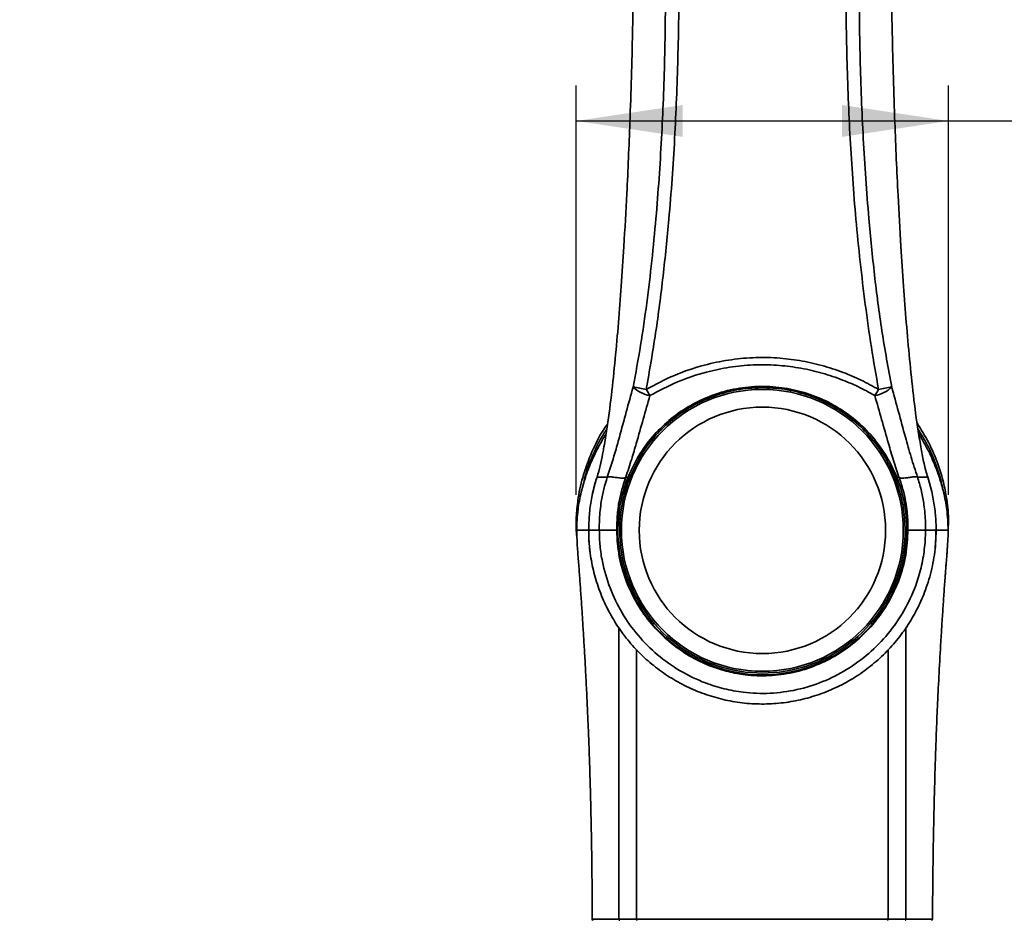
# Model space of a CAD drawing. Header units: millimetres. Extents: x 0 to 297, y 0 to 209.
# Tile 16 of 38: x 113 to 140, y 79 to 104. Entities that reach past the tile are written whole.
import ezdxf

# ---------------------------------------------------------------- set-up
doc = ezdxf.new("R2010")
doc.units = ezdxf.units.MM
doc.header["$PDSIZE"] = -1
doc.layers.add('图层0', color=7, linetype='Continuous')
doc.styles.add('SLDTEXTSTYLE0', font='SIMSUN.TTC')
doc.styles.add('SLDTEXTSTYLE5', font='SIMSUN.TTC', dxfattribs={"bigfont": 'bigfont'})
doc.dimstyles.new('SLDDIMSTYLE0', dxfattribs={"dimtxt": 4, "dimasz": 3, "dimexe": 0, "dimexo": 0.0625, "dimgap": 1, "dimtad": 2, "dimlfac": 10, "dimrnd": 1e-09, "dimzin": 12, "dimdsep": 46, "dimtxsty": 'SLDTEXTSTYLE0', "dimsah": 1, "dimcen": 0.09, "dimadec": 0, "dimazin": 3, "dimtfac": 1, "dimtofl": 0, "dimtmove": 0, "dimatfit": 3, "dimfxl": 0, "dimfrac": 2, "dimtolj": 1, "dimtzin": 12, "dimarcsym": 0})
doc.dimstyles.new('SLDDIMSTYLE2', dxfattribs={"dimtxt": 3, "dimasz": 3, "dimexe": 0, "dimexo": 0.0625, "dimgap": 0.75, "dimtad": 0, "dimtih": 1, "dimtoh": 1, "dimlfac": 3, "dimrnd": 1e-09, "dimzin": 12, "dimdsep": 46, "dimtxsty": 'SLDTEXTSTYLE0', "dimblk1": 'NONE', "dimblk2": 'NONE', "dimsah": 1, "dimcen": 0, "dimadec": 0, "dimazin": 3, "dimtfac": 1, "dimtmove": 0, "dimatfit": 3, "dimldrblk": 'NONE', "dimfxl": 0, "dimfrac": 2, "dimtolj": 1, "dimtzin": 12, "dimarcsym": 0})
doc.dimstyles.new('SLDDIMSTYLE7', dxfattribs={"dimtxt": 3, "dimasz": 3, "dimexe": 0, "dimexo": 0.0625, "dimgap": 0.75, "dimtad": 0, "dimtih": 1, "dimtoh": 1, "dimlfac": 3, "dimrnd": 1e-09, "dimzin": 12, "dimdsep": 46, "dimtxsty": 'SLDTEXTSTYLE0', "dimblk1": 'NONE', "dimblk2": 'NONE', "dimsah": 1, "dimcen": 0, "dimadec": 0, "dimazin": 3, "dimtol": 1, "dimtp": 0.03, "dimtfac": 1, "dimtmove": 0, "dimatfit": 3, "dimldrblk": 'NONE', "dimfxl": 0, "dimfrac": 2, "dimtolj": 1, "dimarcsym": 0})
doc.dimstyles.new('SLDDIMSTYLE8', dxfattribs={"dimtxt": 3, "dimasz": 3, "dimexe": 0, "dimexo": 0.0625, "dimgap": 0.75, "dimtad": 0, "dimtih": 1, "dimtoh": 1, "dimlfac": 3, "dimrnd": 1e-09, "dimzin": 12, "dimdsep": 46, "dimtxsty": 'SLDTEXTSTYLE0', "dimblk1": 'NONE', "dimblk2": 'NONE', "dimsah": 1, "dimcen": 0, "dimadec": 0, "dimazin": 3, "dimtfac": 1, "dimtmove": 0, "dimatfit": 3, "dimldrblk": 'NONE', "dimfxl": 0, "dimfrac": 2, "dimtolj": 1, "dimtzin": 12, "dimarcsym": 0})
doc.dimstyles.new('SLDDIMSTYLE9', dxfattribs={"dimtxt": 3, "dimasz": 3, "dimexe": 0, "dimexo": 0.0625, "dimgap": 0.75, "dimtad": 0, "dimtih": 1, "dimtoh": 1, "dimlfac": 2, "dimrnd": 1e-09, "dimzin": 12, "dimdsep": 46, "dimtxsty": 'SLDTEXTSTYLE0', "dimblk1": 'NONE', "dimblk2": 'NONE', "dimsah": 1, "dimcen": 0, "dimadec": 0, "dimazin": 3, "dimtfac": 1, "dimtmove": 0, "dimatfit": 3, "dimldrblk": 'NONE', "dimfxl": 0, "dimfrac": 2, "dimtolj": 1, "dimtzin": 12, "dimarcsym": 0})

# ---------------------------------------------------------------- blocks, each defined once
blk = doc.blocks.new('_D_14')
at = {"layer": '图层0'}
for p, q in [((128.256, 90.916), (128.256, 102.462)), ((138.754, 90.916), (138.754, 102.462)), ((128.256, 101.462), (138.754, 101.462)), ((138.754, 101.462), (151.338, 101.462))]:
    blk.add_line(p, q, dxfattribs=at)
for points in [[(128.256, 101.462), (131.256, 101.012), (131.256, 101.912)], [(138.754, 101.462), (135.754, 101.912), (135.754, 101.012)]]:
    blk.add_solid(points, dxfattribs=at)
at = {"layer": '图层0', "insert": (144.355, 106.116), "char_height": 4, "attachment_point": 1, "style": 'SLDTEXTSTYLE0'}
blk.add_mtext('105', dxfattribs=at)
blk = doc.blocks.new('_D_17')
at = {"layer": '图层0'}
blk.add_line((202.251, 125.898), (186.871, 125.898), dxfattribs=at)
at = {"layer": '图层0', "char_height": 3, "attachment_point": 1, "style": 'SLDTEXTSTYLE0'}
for s, insert in [('PCD', (186.871, 129.388)), ('%%c', (192.109, 129.388)), ('126', (195.426, 129.388))]:
    blk.add_mtext(s, dxfattribs=dict(at, insert=insert))
blk = doc.blocks.new('_None')
blk = doc.blocks.new('SW_SYMBOL_HOLE_DEPTH')
at = {"layer": '图层0', "color": 0}
for p, q in [((0, 875), (800, 875)), ((400, 875), (400, 75)), ((100, 555), (400, 75)), ((700, 555), (400, 75))]:
    blk.add_line(p, q, dxfattribs=at)
blk = doc.blocks.new('_D_22')
at = {"layer": '图层0'}
blk.add_line((190.473, 159.019), (171.369, 159.019), dxfattribs=at)
at = {"layer": '图层0', "xscale": 0.003490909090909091, "yscale": 0.003490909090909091, "zscale": 0.003490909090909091}
blk.add_blockref('SW_SYMBOL_HOLE_DEPTH', (183.997, 159.264), dxfattribs=at)
at = {"layer": '图层0', "attachment_point": 1, "style": 'SLDTEXTSTYLE0'}
for s, insert, char_height in [('0.03', (179.342, 163.838), 2), ('+', (178.178, 163.838), 2), ('%%c', (171.369, 162.51), 3), ('4', (174.686, 162.51), 3), ('6', (187.14, 162.51), 3), ('0', (179.342, 161.51), 2)]:
    blk.add_mtext(s, dxfattribs=dict(at, insert=insert, char_height=char_height))
blk = doc.blocks.new('_D_23')
at = {"layer": '图层0'}
blk.add_line((236.746, 131.304), (257.363, 131.304), dxfattribs=at)
at = {"layer": '图层0', "char_height": 3, "attachment_point": 1}
for s, insert, style in [('贯穿', (250.38, 133.794), 'SLDTEXTSTYLE5'), ('%%c', (241.825, 133.794), 'SLDTEXTSTYLE0'), ('4-', (238.333, 133.794), 'SLDTEXTSTYLE0'), ('6.6', (245.142, 133.794), 'SLDTEXTSTYLE0'), ('圆周均布', (240.865, 130.302), 'SLDTEXTSTYLE5')]:
    blk.add_mtext(s, dxfattribs=dict(at, insert=insert, style=style))
blk = doc.blocks.new('_D_24')
at = {"layer": '图层0'}
blk.add_line((187.15, 100.074), (173.516, 100.074), dxfattribs=at)
at = {"layer": '图层0', "char_height": 3, "attachment_point": 1, "style": 'SLDTEXTSTYLE0'}
for s, insert in [('PCD', (173.516, 103.565)), ('%%c', (178.753, 103.565)), ('50', (182.071, 103.565))]:
    blk.add_mtext(s, dxfattribs=dict(at, insert=insert))

msp = doc.modelspace()

# ---------------------------------------------------------------- linework, layer by layer
at = {"color": 7, "linetype": 'Continuous', "lineweight": 35}
for p, q in [((129.13052168, 91.4145484), (129.13074185, 91.41463982)), ((129.65243517, 91.4145484), (129.64999278, 91.41055418)), ((129.71645594, 91.4145484), (129.65243517, 91.4145484)), ((129.71645594, 91.4145484), (129.76294529, 91.3961435)), ((137.24773012, 91.3961435), (137.29421946, 91.4145484)), ((137.35820341, 91.4145484), (137.29421946, 91.4145484)), ((137.36072366, 91.4104294), (137.35820341, 91.4145484)), ((137.87993402, 91.41463908), (137.88015372, 91.4145484)), ((128.90487419, 89.9145484), (128.90487241, 89.9145484)), ((138.10580299, 89.9145484), (138.10580121, 89.9145484)), ((128.70925166, 78.9445356), (128.7086501, 78.94454883))]:
    msp.add_line(p, q, dxfattribs=at)
at = {"color": 8, "linetype": 'Continuous', "lineweight": 35}
msp.add_line((137.55534977, 78.9450579), (137.65166895, 78.94518132), dxfattribs=at)
at = {"color": 7, "linetype": 'Continuous', "lineweight": 35, "flags": 128}
for points in [[(138.17007476, 91.41462447), (138.1905547, 91.34937998), (138.2742026, 91.04057132)], [(138.40228803, 90.08739949), (138.40092264, 89.70658651), (138.38078714, 89.42465783)]]:
    msp.add_lwpolyline(points, dxfattribs=at)
at = {"color": 7, "linetype": 'Continuous', "lineweight": 35}
for radius in [3.975, 3.475]:
    msp.add_circle((133.5053377, 89.9145484), radius, dxfattribs=at)
for centre, radius, start, end in [((128.02359163, 82.79686575), 11.30961052, 78.758373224, 80.664406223), ((130.46674289, 94.57627681), 0.86845892, 225.515636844, 261.233204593), ((132.99411181, 95.48036929), 3.19065098, 209.907898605, 213.529438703), ((136.54386306, 94.57632391), 0.86852377, 278.770372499, 314.485238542), ((134.01641444, 95.48036757), 3.1907742, 326.471876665, 330.093183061), ((138.98948864, 82.78710415), 11.31964533, 99.339654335, 101.244005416), ((133.5053377, 89.9145484), 4.9, 162.17411742, 168.486112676), ((133.5053377, 89.9145484), 4.075, 158.401626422, 21.598373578), ((133.5053377, 89.9145484), 4.025, 158.401626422, 21.598373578), ((133.5053377, 89.9145484), 4.9, 179.200613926, 187.433181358), ((128.73539476, 78.94454824), 0.0299998, 178.585016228, 272.090482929), ((138.27534113, 78.94454842), 0.03, 269.840343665, 1.189469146)]:
    msp.add_arc(centre, radius, start, end, dxfattribs=at)
for points, knots in [([(130.73781133, 112.4846355), (130.74385627, 112.44071533), (130.85356086, 111.64364454), (131.01390548, 110.08560998), (131.13551356, 107.80544725), (131.16511429, 105.52012338), (131.12988264, 103.23862413), (131.04247897, 100.96186835), (130.8955971, 98.91118324), (130.70971417, 97.08436998), (130.5061274, 95.48114303), (130.32094135, 94.41997137), (130.22836613, 93.88948761)], [0, 0, 0, 0, 0.0071447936, 0.1296649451, 0.2523108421, 0.3750415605, 0.4976774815, 0.6193657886, 0.7410396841, 0.8273612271, 0.9136972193, 1, 1, 1, 1]), ([(136.78229696, 93.88947666), (136.71201637, 94.28682877), (136.57145116, 95.08155579), (136.3487917, 96.68225389), (136.1335477, 98.64199439), (135.96947138, 100.96242024), (135.87913073, 103.24775723), (135.85134694, 105.54717197), (135.88903268, 107.60423194), (135.97147161, 109.40448907), (136.0817062, 110.9488786), (136.2095022, 111.97305639), (136.27338368, 112.48501284)], [0, 0, 0, 0, 0.0646759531, 0.1293556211, 0.2590135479, 0.3805897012, 0.5023844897, 0.6264418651, 0.7504978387, 0.8336728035, 0.9168579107, 1, 1, 1, 1]), ([(129.85820106, 93.95668199), (129.93160097, 94.3495129), (130.0784059, 95.13520207), (130.30504632, 96.72038175), (130.51244286, 98.6633665), (130.67114985, 100.96393746), (130.75836906, 103.23025078), (130.78100717, 105.51063993), (130.73785638, 107.5506587), (130.65061909, 109.3355905), (130.5365131, 110.86659887), (130.40610873, 111.88127214), (130.34092369, 112.38847532)], [0, 0, 0, 0, 0.064581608, 0.1291677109, 0.2587535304, 0.3802910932, 0.5020533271, 0.6261721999, 0.7502902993, 0.8335344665, 0.9167891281, 1, 1, 1, 1]), ([(136.67015114, 112.38897214), (136.66406425, 112.34592214), (136.55250641, 111.55692016), (136.38809465, 110.01362448), (136.26017748, 107.75305785), (136.22457211, 105.48630909), (136.25441354, 103.22337876), (136.33858604, 100.96547767), (136.48031767, 98.93222305), (136.66029703, 97.12088882), (136.86336482, 95.53183774), (137.05611225, 94.48164564), (137.1524598, 93.95669213)], [0, 0, 0, 0, 0.0070753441, 0.1296738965, 0.2524020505, 0.375212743, 0.4979239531, 0.6195704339, 0.7412045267, 0.8274736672, 0.9137602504, 1, 1, 1, 1]), ([(129.8616062, 104.9320592), (129.8557799, 104.60905631), (129.83467959, 103.43927973), (129.77923695, 101.59902545), (129.69415838, 99.58501435), (129.62717967, 98.41970743), (129.59864286, 97.92321925)], [0, 0, 0, 0, 0.1383459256, 0.5010290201, 0.787409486, 1, 1, 1, 1]), ([(137.41205476, 97.92321425), (137.3843499, 98.40131123), (137.31685063, 99.56613234), (137.23084984, 101.57395048), (137.17576008, 103.43260086), (137.15531725, 104.60282069), (137.14956737, 104.9319643)], [0, 0, 0, 0, 0.2047247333, 0.4987851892, 0.8590250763, 1, 1, 1, 1]), ([(129.59864286, 97.92321925), (129.57474605, 97.54881329), (129.50705467, 96.4882509), (129.39285163, 95.08779082), (129.24940963, 93.724988), (129.14159892, 92.87807006), (129.05533917, 92.37634859), (129.0267205, 92.20989086)], [0, 0, 0, 0, 0.1954714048, 0.5537027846, 0.7324934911, 0.9112485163, 1, 1, 1, 1]), ([(137.98409636, 92.2092364), (137.95560356, 92.37601761), (137.86982167, 92.87813776), (137.76077078, 93.72526985), (137.61796385, 95.08827769), (137.50305893, 96.48857257), (137.43579056, 97.54902963), (137.41205476, 97.92321425)], [0, 0, 0, 0, 0.0888997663, 0.267646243, 0.4464296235, 0.804671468, 1, 1, 1, 1]), ([(130.22836613, 93.88948761), (130.49067101, 94.02921343), (131.01516708, 94.30860452), (131.80021561, 94.57136534), (132.54355517, 94.72758108), (133.23214644, 94.79563651), (133.90725686, 94.78901297), (134.55871879, 94.71089102), (135.18064183, 94.57384172), (135.75992028, 94.38480608), (136.29582303, 94.15760101), (136.62013377, 93.97885432), (136.78229696, 93.88947666)], [0, 0, 0, 0, 0.1303660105, 0.2606755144, 0.3605036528, 0.4606574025, 0.560430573, 0.6526497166, 0.7451499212, 0.8374219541, 0.918707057, 1, 1, 1, 1]), ([(136.67629106, 93.71795548), (136.51823522, 93.8038518), (136.20214173, 93.97563456), (135.68196094, 94.19439183), (135.12125516, 94.37642801), (134.52073049, 94.50855047), (133.89235974, 94.58399568), (133.24168691, 94.59029706), (132.57835133, 94.52458685), (131.86029685, 94.37402065), (131.09994231, 94.12052209), (130.58960851, 93.85217233), (130.33437837, 93.7179642)], [0, 0, 0, 0, 0.0816078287, 0.1632062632, 0.2553613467, 0.3477355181, 0.4398344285, 0.5392928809, 0.6391246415, 0.7386419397, 0.8692885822, 1, 1, 1, 1]), ([(129.13074185, 91.41463982), (129.20349587, 91.63957218), (129.3249992, 92.01522199), (129.49705707, 92.63210651), (129.66583347, 93.26022984), (129.7939183, 93.72395119), (129.85820106, 93.95668199)], [0, 0, 0, 0, 0.263861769, 0.4406641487, 0.7192825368, 1, 1, 1, 1]), ([(129.71645594, 91.4145484), (129.8087826, 91.61691581), (129.99347502, 92.02173632), (130.38906754, 92.55974019), (130.85936589, 93.02675548), (131.40653559, 93.4171276), (132.02089662, 93.71540346), (132.68390764, 93.91054068), (133.3685282, 93.9893945), (134.04327282, 93.95682726), (134.69172719, 93.81545498), (135.30435157, 93.57753686), (135.87332064, 93.24096259), (136.39254438, 92.80912623), (136.83686037, 92.2871667), (137.12837353, 91.80584327), (137.25651298, 91.50351261), (137.29421946, 91.4145484)], [0, 0, 0, 0, 0.0683523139, 0.1367335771, 0.2050534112, 0.2733821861, 0.344704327, 0.4160086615, 0.4860219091, 0.5560320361, 0.6230118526, 0.6900066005, 0.7587666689, 0.8275256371, 0.8989046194, 0.970251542, 1, 1, 1, 1]), ([(137.24773012, 91.3961435), (137.21047609, 91.48455121), (137.08536, 91.78146481), (136.79902903, 92.26062454), (136.3618578, 92.77707307), (135.84738899, 93.20996367), (135.28771481, 93.54293412), (134.68050506, 93.78210253), (134.04311943, 93.92163356), (133.37375149, 93.95631643), (132.70056265, 93.87785445), (132.04169676, 93.68483537), (131.43736475, 93.38919334), (130.8933712, 93.00062239), (130.43125522, 92.53841057), (130.03755489, 92.0025952), (129.85537882, 91.60027501), (129.76294529, 91.3961435)], [0, 0, 0, 0, 0.0298323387, 0.1001906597, 0.1728257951, 0.2406773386, 0.3103444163, 0.3763265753, 0.4440960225, 0.512853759, 0.5838016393, 0.6539488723, 0.72624118, 0.7937050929, 0.8629566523, 0.9304661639, 1, 1, 1, 1]), ([(137.1524598, 93.95669213), (137.21628085, 93.72570956), (137.34440077, 93.26201509), (137.52303012, 92.59737758), (137.69594472, 91.97809192), (137.81848295, 91.60282817), (137.87993402, 91.41463908)], [0, 0, 0, 0, 0.27861982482, 0.5593256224, 0.7790084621, 1, 1, 1, 1]), ([(130.33437837, 93.7179642), (130.27087481, 93.49620341), (130.1434257, 93.05113829), (129.97440209, 92.44860174), (129.81373585, 91.90085757), (129.70892691, 91.58486665), (129.65243517, 91.4145484)], [0, 0, 0, 0, 0.2938578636, 0.5897610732, 0.7788823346, 1, 1, 1, 1]), ([(137.35820341, 91.4145484), (137.30573996, 91.57214598), (137.20059824, 91.88798645), (137.04038257, 92.43430499), (136.8677208, 93.04952235), (136.74024881, 93.49462823), (136.67629106, 93.71795548)], [0, 0, 0, 0, 0.2046867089, 0.410211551, 0.7040797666, 1, 1, 1, 1]), ([(128.27452004, 89.70975448), (128.2689657, 89.75416621), (128.2428025, 89.96336332), (128.25465778, 90.34072183), (128.30908087, 90.89190117), (128.446668, 91.49265049), (128.68612269, 92.12724104), (128.91735404, 92.60393029), (129.0951371, 92.8523021), (129.13700115, 92.91078827)], [0, 0, 0, 0, 0.040230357, 0.1895011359, 0.3387741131, 0.5384695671, 0.7388031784, 0.938493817, 1, 1, 1, 1]), ([(137.86976618, 92.9423231), (137.98407286, 92.75723861), (138.21346862, 92.38580276), (138.44310118, 91.84224754), (138.60243864, 91.33540885), (138.71045449, 90.81711694), (138.76559235, 90.34700769), (138.74888551, 90.03379863), (138.74348316, 89.93251877)], [0, 0, 0, 0, 0.1993463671, 0.4000572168, 0.5501855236, 0.7003112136, 0.9030920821, 1, 1, 1, 1]), ([(129.09861883, 92.64057392), (129.08367471, 92.6173253), (129.0364463, 92.54385191), (128.96964472, 92.42705896), (128.90030453, 92.30188607), (128.84908408, 92.20429844), (128.79199756, 92.09112655), (128.7169014, 91.93320928), (128.61519974, 91.69576434), (128.49873519, 91.37644701), (128.3842914, 90.97077324), (128.28731024, 90.4744752), (128.27345336, 90.11051612), (128.26599235, 89.91454833)], [0, 0, 0, 0, 0.03472048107, 0.10972829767, 0.16757965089, 0.20799538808, 0.23736571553, 0.29645806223, 0.38253000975, 0.49576532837, 0.6362345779, 0.80413648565, 1, 1, 1, 1]), ([(138.74467035, 89.91454838), (138.73719288, 90.11051085), (138.72330558, 90.47445606), (138.62615824, 90.97074893), (138.51158906, 91.37639084), (138.39507574, 91.69571902), (138.29344959, 91.93311223), (138.21833659, 92.09113765), (138.14969205, 92.22744646), (138.06973618, 92.37656304), (137.98762587, 92.52276259), (137.92730453, 92.61677956), (137.91257834, 92.63973183)], [0, 0, 0, 0, 0.19601597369, 0.36404456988, 0.50461967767, 0.61793855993, 0.7040722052, 0.76320490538, 0.79258279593, 0.85967771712, 0.96574326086, 1, 1, 1, 1]), ([(129.0267205, 92.20989086), (129.01787467, 92.16187216), (128.96855061, 91.89412136), (128.90944997, 91.62726211), (128.84092677, 91.41455031), (128.84092616, 91.4145484)], [0, 0, 0, 0, 0.1793397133, 0.9999926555, 1, 1, 1, 1]), ([(138.16974925, 91.4145484), (138.16974863, 91.41455031), (138.12881641, 91.5416071), (138.05914269, 91.8052239), (138.00942911, 92.07285735), (137.98409636, 92.2092364)], [0, 0, 0, 0, 0.000007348, 0.4904297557, 1, 1, 1, 1]), ([(128.84092616, 91.4145484), (128.84092555, 91.4145465), (128.82053975, 91.35114687), (128.75920174, 91.14633618), (128.67904198, 90.79407121), (128.6172574, 90.35610903), (128.6096652, 90.06173617), (128.60586907, 89.9145484)], [0, 0, 0, 0, 0.00000393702, 0.13109603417, 0.42072714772, 0.71036093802, 1, 1, 1, 1]), ([(128.84092616, 91.4145484), (128.84381032, 91.4145484), (128.84938548, 91.4145484), (128.88122126, 91.4145484), (128.93418073, 91.4145484), (129.00909089, 91.4145484), (129.09143381, 91.4145484), (129.13052168, 91.4145484)], [0, 0, 0, 0, 0.218207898, 0.4218024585, 0.6108883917, 0.8152901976, 1, 1, 1, 1]), ([(128.90487241, 89.9145484), (128.90487237, 89.9145504), (128.90281319, 90.01766952), (128.90670823, 90.29005367), (128.9599294, 90.795906), (129.05663846, 91.19090465), (129.13052105, 91.4145465), (129.13052168, 91.4145484)], [0, 0, 0, 0, 0.0000039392, 0.2031553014, 0.5360957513, 0.9999960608, 1, 1, 1, 1]), ([(129.13074185, 91.41463982), (129.13305668, 91.41607084), (129.14779472, 91.42518184), (129.19859679, 91.42809172), (129.30827929, 91.41479674), (129.44020828, 91.39598864), (129.55018576, 91.38405816), (129.61832414, 91.39123615), (129.64199005, 91.40105547), (129.64772943, 91.40786774), (129.64999278, 91.41055418)], [0, 0, 0, 0, 0.0434045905, 0.276348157, 0.5080848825, 0.7071379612, 0.8984575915, 0.9640330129, 0.9858162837, 1, 1, 1, 1]), ([(129.64999278, 91.41055418), (129.63839357, 91.37567147), (129.55560906, 91.12671071), (129.45017955, 90.72578047), (129.40051794, 90.25737668), (129.40081839, 90.0133831), (129.40093361, 89.91981376)], [0, 0, 0, 0, 0.0726117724, 0.518236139, 0.8152479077, 1, 1, 1, 1]), ([(137.87993402, 91.41463908), (137.87753294, 91.4161063), (137.86269513, 91.4251732), (137.81151918, 91.4278527), (137.70175926, 91.4143663), (137.570081, 91.39550084), (137.46048827, 91.38359546), (137.3925064, 91.39086839), (137.36880004, 91.40080611), (137.36301118, 91.40770373), (137.36072366, 91.4104294)], [0, 0, 0, 0, 0.04495344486, 0.27779553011, 0.50938534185, 0.70768130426, 0.89814164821, 0.9636452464, 0.98563404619, 1, 1, 1, 1]), ([(137.60974179, 89.91981376), (137.61024373, 89.98521691), (137.61189819, 90.20079383), (137.58323969, 90.52933565), (137.51591119, 90.89959282), (137.43798156, 91.18028979), (137.3814533, 91.34867892), (137.36072366, 91.4104294)], [0, 0, 0, 0, 0.1291168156, 0.4255850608, 0.6492990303, 0.8713934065, 1, 1, 1, 1]), ([(138.16974925, 91.4145484), (138.16686509, 91.4145484), (138.16128993, 91.4145484), (138.12945415, 91.4145484), (138.07649468, 91.4145484), (138.00158451, 91.4145484), (137.9192416, 91.4145484), (137.88015372, 91.4145484)], [0, 0, 0, 0, 0.21820789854, 0.42180245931, 0.61088839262, 0.81529019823, 1, 1, 1, 1]), ([(137.88015372, 91.4145484), (137.88015435, 91.4145465), (137.88445933, 91.40151537), (137.92783146, 91.26817523), (137.99866849, 91.0097175), (138.0755008, 90.59365996), (138.1063268, 90.22638738), (138.10723068, 89.98604366), (138.10580303, 89.9145504), (138.10580299, 89.9145484)], [0, 0, 0, 0, 0.0000039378, 0.0270210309, 0.2760778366, 0.5269012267, 0.8592013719, 0.9999960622, 1, 1, 1, 1]), ([(138.40480633, 89.9145484), (138.40480633, 89.9145504), (138.40484626, 90.06159251), (138.39165088, 90.35585194), (138.33221519, 90.79351187), (138.25154465, 91.14587079), (138.19021363, 91.35088988), (138.16974986, 91.4145465), (138.16974925, 91.4145484)], [0, 0, 0, 0, 0.000003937, 0.289454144, 0.578903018, 0.8683492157, 0.9999960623, 1, 1, 1, 1]), ([(128.26695839, 89.91418112), (128.27042114, 89.78717105), (128.2776222, 89.52304316), (128.31347038, 89.10574221), (128.34476173, 88.68192509), (128.37623185, 88.24756063), (128.40620331, 87.80968951), (128.43518493, 87.36427794), (128.46333717, 86.9110522), (128.49209606, 86.42369684), (128.52149145, 85.89266601), (128.55025017, 85.32919723), (128.57271008, 84.84638587), (128.58851904, 84.48070188), (128.59813762, 84.24707769), (128.60672197, 84.02972567), (128.61594063, 83.78513667), (128.62642392, 83.48873808), (128.63733957, 83.15390921), (128.64918624, 82.75602151), (128.66047183, 82.33048603), (128.67028487, 81.91043642), (128.6781352, 81.53473155), (128.68467053, 81.18455674), (128.6903896, 80.83423839), (128.69481735, 80.51687614), (128.69801778, 80.24408505), (128.7004582, 79.9981079), (128.702403, 79.75836873), (128.70401982, 79.48729052), (128.70513614, 79.21732834), (128.70516937, 79.03000073), (128.70518453, 78.94454091)], [0, 0, 0, 0, 0.0364823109, 0.0758679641, 0.1150738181, 0.153946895, 0.1956125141, 0.2345432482, 0.2753582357, 0.3191691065, 0.3673014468, 0.4200677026, 0.4729368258, 0.4992899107, 0.5199540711, 0.5367323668, 0.5585974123, 0.5866390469, 0.6175212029, 0.649815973, 0.6949915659, 0.733358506, 0.7641413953, 0.7972308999, 0.8286032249, 0.8594615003, 0.8836030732, 0.9028481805, 0.926432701, 0.9489008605, 0.9766883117, 1, 1, 1, 1]), ([(128.60586907, 89.9145484), (128.61248237, 89.9145484), (128.62570633, 89.9145484), (128.71006421, 89.9145484), (128.83097912, 89.9145484), (128.90487241, 89.9145484)], [0, 0, 0, 0, 0.2800767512, 0.5600418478, 1, 1, 1, 1]), ([(128.60586907, 89.9145484), (128.60586907, 89.9145464), (128.60586914, 89.74432574), (128.62444888, 89.38963817), (128.71216877, 88.85648614), (128.86292616, 88.32307839), (129.07217364, 87.80983745), (129.33910584, 87.32421458), (129.65812912, 86.87133114), (130.02459759, 86.45748053), (130.43502484, 86.08911643), (130.88242284, 85.76895484), (131.36169797, 85.50038825), (131.86768748, 85.28854479), (132.39306782, 85.13401632), (132.93396312, 85.03815516), (133.48396848, 85.00525551), (134.03573304, 85.03417151), (134.58150862, 85.12471094), (135.11373528, 85.27802712), (135.62607563, 85.48989773), (136.1112951, 85.75720878), (136.56215774, 86.07817465), (136.97428628, 86.44666198), (137.34247974, 86.85768026), (137.66072114, 87.30711826), (137.92694, 87.78783147), (138.15032652, 88.32298129), (138.31313178, 88.91057099), (138.39434737, 89.45539613), (138.40200095, 89.79139114), (138.40480633, 89.9145484)], [0, 0, 0, 0, 0.0000003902, 0.0332109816, 0.0691460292, 0.1051980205, 0.1411344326, 0.1770510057, 0.2130823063, 0.2489993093, 0.2846703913, 0.320453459, 0.3561241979, 0.3916321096, 0.4272514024, 0.4627579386, 0.4985788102, 0.5345160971, 0.5703373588, 0.6062820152, 0.6423429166, 0.678288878, 0.7141328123, 0.7500906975, 0.7859351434, 0.8215654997, 0.8573075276, 0.8929368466, 0.9344565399, 0.9759753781, 1, 1, 1, 1]), ([(128.90487419, 89.9145484), (128.91740092, 89.91468145), (128.94245435, 89.91494754), (129.04674506, 89.91605496), (129.18679011, 89.9175416), (129.30993, 89.91884832), (129.38174436, 89.91961019), (129.39769694, 89.91977942), (129.40093361, 89.91981376)], [0, 0, 0, 0, 0.2333619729, 0.4667236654, 0.7000929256, 0.9334750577, 0.9865025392, 1, 1, 1, 1]), ([(138.10580121, 89.9145484), (138.10580121, 89.9145464), (138.10580121, 89.90942944), (138.10549459, 89.72984698), (138.08285951, 89.37495261), (137.98952542, 88.85819147), (137.81266545, 88.27066365), (137.51397447, 87.63367998), (137.06628518, 86.98624281), (136.51865272, 86.42760992), (135.89583672, 85.97090124), (135.21021026, 85.62723532), (134.48212273, 85.39944951), (133.72476147, 85.29882491), (133.03134706, 85.32284098), (132.42103306, 85.4359657), (131.81999989, 85.62305783), (131.17913373, 85.93230529), (130.53636338, 86.38751098), (129.98303019, 86.94232477), (129.52916984, 87.57696929), (129.18875527, 88.28002175), (129.00225653, 88.92277912), (128.91772831, 89.4718684), (128.90915886, 89.76698985), (128.90487419, 89.9145484)], [0, 0, 0, 0, 0.0000004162, 0.0010648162, 0.0373706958, 0.0738024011, 0.1101142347, 0.1647844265, 0.2194593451, 0.2731462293, 0.3268316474, 0.37943586, 0.4320344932, 0.4848552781, 0.5376732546, 0.5756947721, 0.6137183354, 0.6683686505, 0.7230236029, 0.7768506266, 0.8306761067, 0.8846472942, 0.9386118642, 0.9693063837, 1, 1, 1, 1]), ([(129.40093361, 89.91981376), (129.40470411, 89.78768509), (129.412245, 89.52343156), (129.48753423, 89.0325948), (129.65447084, 88.45886682), (129.95858987, 87.83150448), (130.36407538, 87.26478866), (130.85847482, 86.76910741), (131.43250952, 86.36231123), (132.00438185, 86.08603729), (132.54032191, 85.91892315), (133.08364679, 85.81796282), (133.70065813, 85.79658432), (134.37491658, 85.88640452), (135.0237197, 86.08977859), (135.6356011, 86.39684995), (136.1918408, 86.80489681), (136.68097556, 87.3040079), (137.08156339, 87.88223382), (137.38099688, 88.52393457), (137.57258981, 89.2103147), (137.59735814, 89.6833207), (137.60974179, 89.91981376)], [0, 0, 0, 0, 0.0307921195, 0.0615833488, 0.1155143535, 0.1694532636, 0.2233452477, 0.2772390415, 0.3319264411, 0.3866083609, 0.4245630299, 0.4625152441, 0.5151449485, 0.5677780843, 0.6203530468, 0.672934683, 0.7266878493, 0.7804427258, 0.8351461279, 0.889843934, 0.9449242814, 1, 1, 1, 1]), ([(138.10580121, 89.9145484), (138.09327449, 89.91468145), (138.06822106, 89.91494754), (137.96393035, 89.91605496), (137.82388529, 89.9175416), (137.70074541, 89.91884832), (137.62893105, 89.91961019), (137.61297846, 89.91977942), (137.60974179, 89.91981376)], [0, 0, 0, 0, 0.2333619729, 0.4667236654, 0.7000929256, 0.9334750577, 0.9865025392, 1, 1, 1, 1]), ([(138.10580299, 89.9145484), (138.15497306, 89.9145484), (138.25330192, 89.9145484), (138.36846225, 89.9145484), (138.39101982, 89.9145484), (138.40480633, 89.9145484)], [0, 0, 0, 0, 0.28001574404, 0.55996729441, 1, 1, 1, 1]), ([(138.30551522, 78.94455272), (138.30552968, 79.02504676), (138.30556324, 79.21186587), (138.3069262, 79.48969024), (138.30905358, 79.78444051), (138.31205526, 80.08735154), (138.31745074, 80.51664316), (138.32610389, 81.05116681), (138.33820381, 81.67261052), (138.35016673, 82.2093919), (138.36182699, 82.67609459), (138.37252599, 83.06388931), (138.38318512, 83.41293235), (138.39309859, 83.70935143), (138.40301271, 83.9875097), (138.41488, 84.29853218), (138.42969267, 84.65769218), (138.45365552, 85.196395), (138.48868433, 85.90372652), (138.53001804, 86.63900852), (138.56722033, 87.24733186), (138.59732016, 87.71308171), (138.62343277, 88.09594216), (138.64498837, 88.40079291), (138.65895728, 88.59403216), (138.67097505, 88.755375), (138.68070886, 88.87978997), (138.68955221, 88.98625557), (138.69721976, 89.07816751), (138.70225186, 89.13984927), (138.70563341, 89.18261236), (138.70778446, 89.21044925), (138.70965887, 89.23537068), (138.71188771, 89.26599693), (138.71434779, 89.30272368), (138.71536523, 89.32498068), (138.71933276, 89.38732256), (138.72694863, 89.48133182), (138.73702081, 89.64340643), (138.74490942, 89.80063486), (138.74386649, 89.9032285), (138.74375053, 89.91463534)], [0, 0, 0, 0, 0.02105569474, 0.04886829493, 0.07256352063, 0.09790190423, 0.12777861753, 0.18443448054, 0.23688021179, 0.28920840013, 0.32393568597, 0.35820738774, 0.39007311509, 0.41477362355, 0.43538749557, 0.46257064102, 0.49574704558, 0.52888900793, 0.60276143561, 0.67978238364, 0.72038302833, 0.76110412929, 0.8009482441, 0.82034288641, 0.84003997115, 0.85390249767, 0.86866492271, 0.88193268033, 0.88959674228, 0.8956244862, 0.89821653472, 0.90066940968, 0.90312174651, 0.90571226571, 0.91173473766, 0.92319967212, 0.93501093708, 0.95113878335, 0.96821689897, 0.99646620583, 1, 1, 1, 1]), ([(129.45533795, 78.94492448), (129.45533903, 78.94492447), (129.50668036, 78.94424532), (129.61353504, 78.94336597), (129.78093036, 78.94347873), (129.89787231, 78.944396), (129.95533632, 78.94503179), (129.95533765, 78.9450318)], [0, 0, 0, 0, 0.0000072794, 0.3436761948, 0.6863668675, 0.9999927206, 1, 1, 1, 1]), ([(129.95533765, 78.94503764), (130.08142155, 78.94520575), (130.33399136, 78.94554249), (130.76465895, 78.94569484), (131.22642652, 78.94564275), (131.71865708, 78.94538506), (132.23293515, 78.94504008), (132.76287276, 78.94469675), (133.30190177, 78.94453236), (133.84280897, 78.94458332), (134.46785289, 78.94487241), (135.16234384, 78.94539454), (135.67060575, 78.94566703), (135.98922771, 78.94572448), (136.21026727, 78.94573777), (136.53387644, 78.94564221), (136.8346895, 78.94538515), (136.99997929, 78.94512998), (137.05533765, 78.94504453)], [0, 0, 0, 0, 0.0677835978, 0.1357833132, 0.2035663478, 0.2713153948, 0.3392809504, 0.4070278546, 0.4745528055, 0.542294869, 0.6098199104, 0.710730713, 0.8116439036, 0.8191318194, 0.8490921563, 0.9093691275, 0.9696461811, 1, 1, 1, 1]), ([(137.03298271, 78.91454842), (137.03593382, 78.91500913), (137.04183603, 78.91593052), (137.04925951, 78.92300802), (137.05441423, 78.93310577), (137.05502984, 78.94106495), (137.05533765, 78.94504453)], [0, 0, 0, 0, 0.2500012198, 0.50000163, 0.7500012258, 1, 1, 1, 1]), ([(137.05533765, 78.94503862), (137.05533899, 78.94503861), (137.11737013, 78.94435091), (137.23757128, 78.94345163), (137.40422501, 78.94348174), (137.50695893, 78.9444023), (137.55534979, 78.94506644), (137.55535088, 78.94506645)], [0, 0, 0, 0, 0.0000072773, 0.3384519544, 0.6759609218, 0.9999927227, 1, 1, 1, 1]), ([(137.5300176, 78.91454842), (137.53336639, 78.91500952), (137.54006404, 78.91593173), (137.54848414, 78.92301515), (137.55432364, 78.93312096), (137.55500846, 78.94108459), (137.55535088, 78.94506645)], [0, 0, 0, 0, 0.2499916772, 0.4999889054, 0.7499916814, 1, 1, 1, 1]), ([(137.65166895, 78.94518132), (137.74945301, 78.94533028), (137.91523981, 78.94558284), (138.07369628, 78.9455547), (138.20124987, 78.94539153), (138.23620874, 78.94513029), (138.25571249, 78.94498454)], [0, 0, 0, 0, 0.3059517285, 0.5187220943, 0.7314922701, 1, 1, 1, 1])]:
    msp.add_open_spline(points, degree=3, knots=knots, dxfattribs=at)
at = {"color": 8, "linetype": 'Continuous', "lineweight": 35}
for points, knots in [([(129.11837333, 92.77120165), (129.09726974, 92.74084832), (128.94431373, 92.52085154), (128.73502769, 92.07748796), (128.52923424, 91.57008838), (128.46456706, 91.2595573), (128.44512336, 91.16618887)], [0, 0, 0, 0, 0.0616877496, 0.4471044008, 0.8337590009, 1, 1, 1, 1]), ([(138.59889377, 91.04769348), (138.58275914, 91.12944046), (138.53633489, 91.3646515), (138.39494119, 91.79539108), (138.18755869, 92.29757421), (137.98278588, 92.63075987), (137.89164413, 92.77905653)], [0, 0, 0, 0, 0.13513443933, 0.38882308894, 0.72797300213, 1, 1, 1, 1]), ([(128.27697672, 89.91454835), (128.27545635, 89.91454835), (128.27007811, 89.91454835), (128.3430196, 89.91454839), (128.45050701, 89.91454842), (128.56532344, 89.91454841), (128.60586907, 89.9145484)], [0, 0, 0, 0, 0.1340415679, 0.474167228, 0.814310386, 1, 1, 1, 1]), ([(138.73367024, 89.91454838), (138.73524396, 89.91454838), (138.74072519, 89.91454838), (138.66769465, 89.91454838), (138.56015914, 89.91454842), (138.44534926, 89.91454841), (138.40480633, 89.9145484)], [0, 0, 0, 0, 0.1365816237, 0.4757106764, 0.8148571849, 1, 1, 1, 1]), ([(129.45533866, 87.17705313), (129.45533843, 87.1060831), (129.45533796, 86.96203005), (129.45533718, 86.64650829), (129.45533801, 86.25915836), (129.45533756, 85.80139022), (129.45533776, 85.28314952), (129.45533768, 84.71483025), (129.45533771, 84.10958935), (129.4553377, 83.47910677), (129.4553377, 82.8332446), (129.4553377, 82.18456125), (129.4553377, 81.53694821), (129.45533771, 80.88892416), (129.4553377, 80.24094938), (129.45533763, 79.59293742), (129.45533784, 79.16092661), (129.45533795, 78.94492309)], [0, 0, 0, 0, 0.0650887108, 0.132115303, 0.1991464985, 0.2661651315, 0.3332020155, 0.4002239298, 0.4671965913, 0.5337732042, 0.6003571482, 0.6669513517, 0.7335587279, 0.8001721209, 0.8667800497, 0.9333906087, 1, 1, 1, 1]), ([(137.55533675, 87.17583051), (137.55533698, 87.10683618), (137.55533744, 86.96561038), (137.55533823, 86.65423454), (137.55533739, 86.26944875), (137.55533785, 85.81353017), (137.55533765, 85.2963419), (137.55533772, 84.72834917), (137.5553377, 84.12276856), (137.55533771, 83.491749), (137.5553377, 82.84449841), (137.5553377, 82.19351139), (137.55533764, 81.54427144), (137.55533772, 80.89454004), (137.5553379, 80.2448331), (137.55533409, 79.59500552), (137.55534528, 79.1617081), (137.55535088, 78.94506207)], [0, 0, 0, 0, 0.064087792, 0.1311825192, 0.1982816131, 0.2653713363, 0.3324711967, 0.3995642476, 0.4666667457, 0.5333217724, 0.599957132, 0.6666133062, 0.7332881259, 0.7999699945, 0.8666446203, 0.9333231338, 1, 1, 1, 1]), ([(129.95533765, 78.94503473), (129.95533761, 79.19659237), (129.95533754, 79.69890449), (129.95533743, 80.45134755), (129.95533733, 81.20172847), (129.95533722, 81.94605996), (129.95533712, 82.66798642), (129.95533705, 83.34855465), (129.95533701, 83.94564031), (129.955337, 84.46674375), (129.95533702, 84.92144531), (129.95533705, 85.33506633), (129.95533711, 85.70574768), (129.95533719, 86.03378613), (129.9553373, 86.30569694), (129.95533739, 86.48068341), (129.95533745, 86.54008741), (129.95533746, 86.55154018)], [0, 0, 0, 0, 0.0852168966, 0.1701617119, 0.254874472, 0.339360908, 0.4223205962, 0.4991660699, 0.5705859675, 0.630427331, 0.688460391, 0.7456138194, 0.8028401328, 0.8611888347, 0.9218693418, 0.9849368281, 1, 1, 1, 1]), ([(137.05533765, 78.94504157), (137.05533761, 79.19802579), (137.05533754, 79.70320363), (137.05533743, 80.46008675), (137.05533732, 81.21503688), (137.05533722, 81.96376085), (137.05533711, 82.68939841), (137.05533704, 83.37241135), (137.05533701, 83.98164076), (137.055337, 84.52154954), (137.05533702, 85.00077591), (137.05533706, 85.43119997), (137.05533713, 85.81327529), (137.05533723, 86.14222433), (137.05533734, 86.3927195), (137.05533742, 86.50614266), (137.05533746, 86.55494546)], [0, 0, 0, 0, 0.0857609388, 0.1712538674, 0.2565599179, 0.3416333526, 0.4250955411, 0.5022305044, 0.5740100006, 0.637582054, 0.699218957, 0.7600265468, 0.8212176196, 0.8840985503, 0.95013086, 1, 1, 1, 1]), ([(128.7086501, 78.94454883), (128.7077089, 78.94456366), (128.7029969, 78.9446379), (128.73941975, 78.94488841), (128.8380814, 78.94516935), (129.00659356, 78.94525696), (129.12114939, 78.94522706), (129.22436275, 78.9451674), (129.31430958, 78.94510162), (129.40578667, 78.94498489), (129.45533904, 78.94492166)], [0, 0, 0, 0, 0.0377213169, 0.1888461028, 0.4820987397, 0.6330802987, 0.7840618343, 0.8062541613, 0.8950494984, 1, 1, 1, 1]), ([(138.26261636, 78.94494862), (138.27597396, 78.94489061), (138.30621093, 78.94475931), (138.3033077, 78.94462353), (138.30168701, 78.94454773)], [0, 0, 0, 0, 0.4417636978, 1, 1, 1, 1])]:
    msp.add_open_spline(points, degree=3, knots=knots, dxfattribs=at)
at = {"color": 7, "linetype": 'Continuous', "lineweight": 35}
for points in [[(129.45533795, 78.94492448), (129.45568086, 78.94095654), (129.45636669, 78.93302067), (129.4621723, 78.92296688), (129.47053605, 78.9159234), (129.47718675, 78.91500675), (129.4805121, 78.91454842)], [(129.97769202, 78.91454842), (129.97473232, 78.91500887), (129.96881291, 78.91592976), (129.96137509, 78.92300361), (129.95622388, 78.9330967), (129.95563306, 78.94105344), (129.95533765, 78.9450318)]]:
    msp.add_open_spline(points, degree=3, dxfattribs=at)
at = {"color": 7, "linetype": 'Continuous', "lineweight": 0}
for p in [(128.25621028, 89.91605114), (138.75439037, 89.91605114)]:
    msp.add_point(p, dxfattribs=at)

# ---------------------------------------------------------------- dimensions: what is measured, and where the dimension line sits
at = {"layer": '图层0'}
for p1, text, dimstyle, picture, middle in [((0.88769545, 0.69796323), '<>{\\fGDT;x}6', 'SLDDIMSTYLE7', '_D_22', (180.12750996, 161.42860357)), ((1.63230133, 0.98037185), '4-<>贯穿\\P圆周均布', 'SLDDIMSTYLE8', '_D_23', (247.84824745, 130.80304545)), ((29.51703269, 20.96177515), 'PCD<>', 'SLDDIMSTYLE2', '_D_17', (193.76728283, 128.14340158)), ((15.62885085, 6.17945121), 'PCD<>', 'SLDDIMSTYLE9', '_D_24', (179.53911111, 102.31970866))]:
    dim = msp.add_diameter_dim_2p(p1=p1, p2=(0, 0), text=text, dimstyle=dimstyle, dxfattribs=at)
    dim.commit()
    dim.dimension.update_dxf_attribs({"geometry": picture, "text_midpoint": middle, "dimtype": 163})
dim = msp.add_linear_dim(base=(138.75439037, 101.46170622), p1=(128.25621028, 89.91605114), p2=(138.75439037, 89.91605114), dimstyle='SLDDIMSTYLE0', dxfattribs=at)
dim.commit()
dim.dimension.update_dxf_attribs({"geometry": '_D_14', "text_midpoint": (147.84682465, 101.46170622), "dimtype": 160})

doc.saveas('drawing.dxf')
